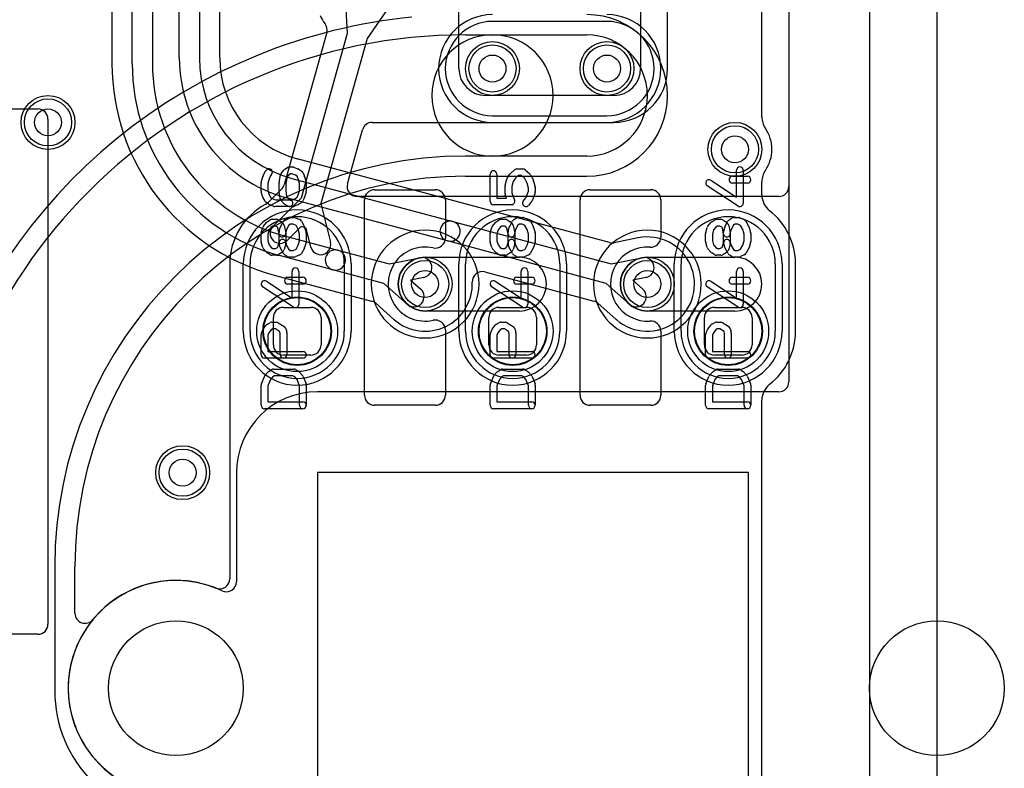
# Model space of a CAD drawing. Extents: x 0 to 21, y -0.5 to 20.
# Tile 4 of 15: x 13.7 to 21, y 3.4 to 9. Entities that reach past the tile are written whole.
import ezdxf

# ---------------------------------------------------------------- set-up
doc = ezdxf.new("R2010")
doc.units = 0
for name, color, linetype in [('Hole', 1, 'CONTINUOUS'), ('L1', 3, 'CONTINUOUS'), ('L2', 3, 'CONTINUOUS'), ('L3', 3, 'CONTINUOUS'), ('L4', 3, 'CONTINUOUS'), ('MetalMask-A', 176, 'CONTINUOUS'), ('Outline', 7, 'CONTINUOUS'), ('PartsArea-A', 111, 'CONTINUOUS'), ('PartsSilk-A', 221, 'CONTINUOUS'), ('Resist-A', 2, 'CONTINUOUS'), ('Resist-B', 2, 'CONTINUOUS'), ('Silk-A', 140, 'CONTINUOUS')]:
    doc.layers.add(name, color=color, linetype=linetype)

msp = doc.modelspace()

# ---------------------------------------------------------------- linework, layer by layer
at = {"layer": 'Hole'}
for centre, radius in [((17.2, 8.6), 0.1), ((18.05, 8.6), 0.1), ((13.9, 8.2), 0.1), ((19, 8), 0.1), ((16.7, 7), 0.1), ((18.35, 7), 0.1), ((14.9, 5.6), 0.1), ((14.85, 4), 0.5), ((20.5, 4), 0.5)]:
    msp.add_circle(centre, radius, dxfattribs=at)
at = {"layer": 'L1'}
for p, q in [((19.4, 14.53823), (19.4, 7.72498)), ((18.50004, 8.6), (18.50004, 12.25)), ((18.3, 12.20003), (18.3, 8.6)), ((16.95, 8.6), (16.95, 9.8)), ((16.12442, 8.86259), (16.10036, 9.28727)), ((16.51025, 9.17231), (16.26884, 8.82208)), ((15.96967, 8.86645), (15.65282, 7.73684)), ((15.78129, 7.63927), (16.12442, 8.86259)), ((16.26884, 8.82208), (15.92571, 7.59874)), ((18.1, 8.4), (17.15, 8.4)), ((13.125, 8.3), (13.82503, 8.3)), ((13.9, 8.22503), (13.9, 4.47497)), ((16.30701, 8.19996), (18.1, 8.19996)), ((16.12264, 7.74523), (16.23483, 8.14524)), ((15.6335, 7.70393), (15.53416, 7.60516)), ((15.57093, 7.43014), (15.78129, 7.63927)), ((19.32503, 7.65001), (16.19482, 7.65001)), ((15.92571, 7.59874), (15.99663, 7.31073)), ((15.77992, 7.42638), (15.67669, 7.32376)), ((15.81619, 7.41621), (15.77992, 7.42638)), ((15.85099, 7.27487), (15.81619, 7.41621)), ((16.7, 7.2), (17.4, 7.2)), ((18.35, 7.2), (19, 7.2)), ((15.25, 7.15), (15.25, 4.8124)), ((15.4, 6.65), (15.4, 7.15)), ((16.1, 7.15), (16.1, 6.65)), ((17, 6.65), (17, 7.15)), ((17.7, 7.15), (17.7, 6.65)), ((18.6, 6.65), (18.6, 7.15)), ((19.3, 7.15), (19.3, 6.65)), ((17.4, 6.8), (16.7, 6.8)), ((19, 6.8), (18.35, 6.8)), ((13.82503, 4.4), (12.47497, 4.4))]:
    msp.add_line(p, q, dxfattribs=at)
for centre, radius in [((17.2, 8.6), 0.2), ((18.05, 8.6), 0.2), ((13.9, 8.2), 0.2), ((19, 8), 0.2), ((16.7, 7), 0.2), ((18.35, 7), 0.2), ((15.75, 6.65), 0.254), ((17.35, 6.65), 0.254), ((18.95, 6.65), 0.254), ((14.9, 5.6), 0.2)]:
    msp.add_circle(centre, radius, dxfattribs=at)
for centre, radius, start, end in [((16.17505, 9.09998), 0.27508, -157.144926, -142.460618), ((15.89749, 8.8867), 0.07497, -15.671391, 37.537839), ((17.15, 8.6), 0.2, 180, -90), ((18.1, 8.6), 0.2, -90, 0), ((18.1, 8.6), 0.40004, -90, 0), ((13.82503, 8.22503), 0.07497, 0, 90), ((16.30701, 8.12499), 0.07497, 90, 164.328609), ((15.58064, 7.75709), 0.07497, -45.162127, -15.671391), ((16.19482, 7.72498), 0.07497, 164.328609, -90), ((19.32503, 7.72498), 0.07497, -90, 0), ((15.4813, 7.65832), 0.07497, -62.136102, -45.162127), ((15.75, 7.15), 0.5, 117.860693, 180), ((15.75, 7.15), 0.35, 0, 180), ((17.35, 7.15), 0.35, 0, 180), ((18.95, 7.15), 0.35, 0, 180), ((15.62381, 7.37695), 0.075, 134.832548, -45.169044), ((15.92381, 7.2928), 0.075, -166.167583, 13.832872), ((16.7, 7), 0.2, 90, -90), ((17.4, 7), 0.2, -90, 90), ((18.35, 7), 0.2, 90, -90), ((19, 7), 0.2, -90, 90), ((15.75, 6.65), 0.35, 180, 0), ((17.35, 6.65), 0.35, 180, 0), ((18.95, 6.65), 0.35, 180, 0), ((14.84999, 4), 0.80004, 68.19367, -64.623575), ((15.17503, 4.8124), 0.07497, -111.805667, 0), ((13.82503, 4.47497), 0.07497, -90, 0)]:
    msp.add_arc(centre, radius, start, end, dxfattribs=at)
at = {"layer": 'L2'}
for p, q in [((19.4, 14.53823), (19.4, 6.27497)), ((17, 8.85), (17.2, 8.85)), ((17.2, 8.85), (17.9, 8.85)), ((17.2, 7.95), (17, 7.95)), ((17.9, 7.95), (17.2, 7.95)), ((17, 7.79996), (17.9, 7.79996)), ((19.32503, 6.2), (15.9, 6.2)), ((15.3, 5.6), (15.3, 4.79057)), ((13.95, 4.9), (13.95, 3.9799)), ((14.10004, 4.5568), (14.10004, 4.9))]:
    msp.add_line(p, q, dxfattribs=at)
for centre in [(17.2, 8.6), (18.05, 8.6), (13.9, 8.2), (19, 8), (14.9, 5.6)]:
    msp.add_circle(centre, 0.2, dxfattribs=at)
for centre, radius, start, end in [((17.9, 8.4), 0.60004, -90, 90), ((16.99998, 4.9), 4.10004, 95.571862, 112.067683), ((17, 4.9), 3.95, 90, 180), ((17.2, 8.4), 0.45, 90, -90), ((17.2, 8.4), 0.45, -90, 90), ((17.9, 8.4), 0.45, -90, 90), ((17.00001, 4.9), 4.10005, 112.068071, 180), ((17, 4.9), 3.05, 90, 180), ((17, 4.9), 2.89996, 90, 180), ((16.7, 7), 0.40004, 90, -90), ((16.7, 7), 0.40004, -90, 90), ((18.35, 7), 0.40004, 90, -90), ((18.35, 7), 0.40004, -90, 90), ((19.32503, 6.27497), 0.07497, -90, 0), ((15.9, 5.6), 0.6, 90, 180), ((14.85, 4), 0.80004, 64.62102, 140.48107), ((15.22503, 4.79057), 0.07497, -115.375619, 0), ((14.17501, 4.5568), 0.07497, 180, -39.522779), ((14.9, 3.9799), 0.95, 180, -135)]:
    msp.add_arc(centre, radius, start, end, dxfattribs=at)
at = {"layer": 'L3'}
for p, q in [((19.4, 14.53823), (19.4, 6.27497)), ((17.2, 8.19996), (18.05, 8.19996)), ((19.32503, 6.2), (15.9, 6.2)), ((15.3, 5.6), (15.3, 4.79057))]:
    msp.add_line(p, q, dxfattribs=at)
for centre in [(13.9, 8.2), (19, 8), (14.9, 5.6)]:
    msp.add_circle(centre, 0.2, dxfattribs=at)
for centre, radius, start, end in [((17.2, 8.6), 0.40004, 90, -90), ((18.05, 8.6), 0.40004, -90, 90), ((16.7, 7), 0.40004, 90, -90), ((16.7, 7), 0.40004, -90, 90), ((18.35, 7), 0.40004, 90, -90), ((18.35, 7), 0.40004, -90, 90), ((19.32503, 6.27497), 0.07497, -90, 0), ((15.9, 5.6), 0.6, 90, 180), ((14.85, 4), 0.80004, 64.62102, -64.62102), ((15.22503, 4.79057), 0.07497, -115.375619, 0)]:
    msp.add_arc(centre, radius, start, end, dxfattribs=at)
at = {"layer": 'L4'}
for p, q in [((15.17504, 8.67835), (15.17504, 15.52499)), ((14.37496, 15.19219), (14.37496, 8.63695)), ((14.525, 8.63695), (14.525, 15.19219)), ((14.675, 15.19219), (14.675, 8.63695)), ((19.4, 14.53823), (19.4, 6.27497)), ((14.875, 8.67835), (14.875, 12.17918)), ((15.025, 12.17918), (15.025, 8.67835)), ((18.05, 8.95004), (17.2, 8.95004)), ((17.2, 8.24996), (18.05, 8.24996)), ((18.06952, 7.30813), (15.74943, 7.9298)), ((15.71059, 7.78487), (16.90477, 7.46488)), ((16.86595, 7.32), (15.67177, 7.63998)), ((16.90477, 7.46488), (18.08187, 7.14948)), ((15.65707, 7.3571), (16.05301, 7.251)), ((18.04307, 7.0046), (16.86595, 7.32)), ((18.27793, 7.34254), (18.10388, 7.30709)), ((16.05301, 7.251), (16.43188, 7.14948)), ((16.01419, 7.10612), (15.61825, 7.21221)), ((16.43188, 7.14948), (16.66007, 7.19597)), ((18.08187, 7.14948), (18.31007, 7.19597)), ((16.39307, 7.0046), (16.01419, 7.10612)), ((15.57942, 7.06728), (16.30304, 6.87339)), ((16.69001, 7.04899), (16.59182, 7.02899)), ((16.59182, 7.02899), (16.66685, 6.96257)), ((17.14404, 7.09017), (17.95304, 6.87339)), ((18.34001, 7.04899), (18.24182, 7.02899)), ((18.24182, 7.02899), (18.31685, 6.96257)), ((16.56743, 6.85025), (16.39307, 7.0046)), ((18.21743, 6.85025), (18.04307, 7.0046)), ((16.33333, 6.8571), (16.46798, 6.7379)), ((17.98333, 6.8571), (18.11798, 6.7379)), ((19.32503, 6.2), (15.9, 6.2)), ((15.3, 5.6), (15.3, 4.79057))]:
    msp.add_line(p, q, dxfattribs=at)
for centre in [(17.2, 8.6), (18.05, 8.6), (13.9, 8.2), (19, 8), (16.7, 7), (18.35, 7), (14.9, 5.6)]:
    msp.add_circle(centre, 0.2, dxfattribs=at)
for centre, radius, start, end in [((17.2, 8.6), 0.35004, 90, -90), ((18.05, 8.6), 0.35004, -90, 90), ((16, 8.63695), 1.62504, 180, -104.999598), ((16, 8.63695), 1.475, 180, -104.999696), ((16, 8.63695), 1.325, 180, -104.999801), ((15.95, 8.67835), 1.075, 180, -104.999979), ((15.95, 8.67835), 0.925, 180, -105.000165), ((15.95, 8.67836), 0.77496, -179.999261, -104.999568), ((16.88536, 7.39244), 0.075, 75.000177, -104.999668), ((16.88536, 7.39244), 0.075, -104.999823, 74.999981), ((18.35001, 6.99999), 0.35005, -130.633606, 101.189559), ((18.26297, 7.416), 0.07497, -78.48922, -78.184948), ((18.35, 7), 0.35004, 101.453745, 101.816496), ((18.32502, 7.12247), 0.22505, 101.046303, 101.412288), ((18.26753, 7.41693), 0.07497, -78.949363, -78.808481), ((16.0336, 7.17856), 0.075, 75.000177, -104.999892), ((16.0336, 7.17856), 0.075, -104.999823, 75.000243), ((18.08892, 7.38055), 0.07497, -104.996397, -78.48922), ((16.67504, 7.12248), 0.075, -78.486307, 101.514454), ((18.32504, 7.12248), 0.075, -78.486307, 101.514454), ((17.12464, 7.01775), 0.07497, 75.003603, -177.607056), ((16.69999, 7.00001), 0.35006, -130.746164, 2.392008), ((16.61714, 6.90641), 0.075, -131.513634, 48.483833), ((18.26714, 6.90641), 0.075, -131.513634, 48.483833), ((16.28364, 6.80097), 0.07497, 48.482615, 75.003603), ((17.93364, 6.80097), 0.07497, 48.482615, 75.003603), ((16.41829, 6.68177), 0.07496, 47.670785, 48.482615), ((16.61714, 6.90641), 0.22506, -131.243883, -130.424571), ((16.42258, 6.67801), 0.07497, 49.256954, 49.57112), ((18.06829, 6.68177), 0.07496, 47.670785, 48.482615), ((18.26714, 6.90641), 0.22506, -131.243883, -130.424571), ((18.07258, 6.67801), 0.07497, 48.709826, 49.57112), ((19.32503, 6.27497), 0.07497, -90, 0), ((15.9, 5.6), 0.6, 90, 180), ((14.85, 4), 0.80004, 64.62102, -64.62102), ((15.22503, 4.79057), 0.07497, -115.375619, 0)]:
    msp.add_arc(centre, radius, start, end, dxfattribs=at)
at = {"layer": 'MetalMask-A'}
for p, q in [((15.648, 6.827), (15.852, 6.827)), ((17.248, 6.827), (17.452, 6.827)), ((18.848, 6.827), (19.052, 6.827)), ((15.573, 6.548), (15.573, 6.752)), ((15.927, 6.752), (15.927, 6.548)), ((17.173, 6.548), (17.173, 6.752)), ((17.527, 6.752), (17.527, 6.548)), ((18.773, 6.548), (18.773, 6.752)), ((19.127, 6.752), (19.127, 6.548)), ((15.852, 6.473), (15.648, 6.473)), ((17.452, 6.473), (17.248, 6.473)), ((19.052, 6.473), (18.848, 6.473))]:
    msp.add_line(p, q, dxfattribs=at)
for centre, start, end in [((15.648, 6.752), 90, 180), ((15.852, 6.752), 0, 90), ((17.248, 6.752), 90, 180), ((17.452, 6.752), 0, 90), ((18.848, 6.752), 90, 180), ((19.052, 6.752), 0, 90), ((15.648, 6.548), 180, -90), ((15.852, 6.548), -90, 0), ((17.248, 6.548), 180, -90), ((17.452, 6.548), -90, 0), ((18.848, 6.548), 180, -90), ((19.052, 6.548), -90, 0)]:
    msp.add_arc(centre, 0.075, start, end, dxfattribs=at)
at = {"layer": 'Outline'}
for p, q in [((20, 15), (20, 1)), ((19.1, 5.6), (15.9, 5.6)), ((15.9, 5.6), (15.9, 2.4)), ((19.1, 2.4), (19.1, 5.6))]:
    msp.add_line(p, q, dxfattribs=at)
at = {"layer": 'PartsArea-A'}
for p, q in [((15.61111, 6.85786), (15.65433, 6.88097)), ((15.65433, 6.88097), (15.70123, 6.89519)), ((15.70123, 6.89519), (15.75, 6.9)), ((15.75, 6.9), (15.79877, 6.89519)), ((15.79877, 6.89519), (15.84567, 6.88097)), ((15.84567, 6.88097), (15.88889, 6.85786)), ((17.21111, 6.85786), (17.25433, 6.88097)), ((17.25433, 6.88097), (17.30123, 6.89519)), ((17.30123, 6.89519), (17.35, 6.9)), ((17.35, 6.9), (17.39877, 6.89519)), ((17.39877, 6.89519), (17.44567, 6.88097)), ((17.44567, 6.88097), (17.48889, 6.85786)), ((18.81111, 6.85786), (18.85433, 6.88097)), ((18.85433, 6.88097), (18.90123, 6.89519)), ((18.90123, 6.89519), (18.95, 6.9)), ((18.95, 6.9), (18.99877, 6.89519)), ((18.99877, 6.89519), (19.04567, 6.88097)), ((19.04567, 6.88097), (19.08889, 6.85786)), ((15.54214, 6.78889), (15.57323, 6.82677)), ((15.57323, 6.82677), (15.61111, 6.85786)), ((15.88889, 6.85786), (15.92677, 6.82677)), ((15.92677, 6.82677), (15.95786, 6.78889)), ((17.14214, 6.78889), (17.17323, 6.82677)), ((17.17323, 6.82677), (17.21111, 6.85786)), ((17.48889, 6.85786), (17.52677, 6.82677)), ((17.52677, 6.82677), (17.55786, 6.78889)), ((18.74214, 6.78889), (18.77323, 6.82677)), ((18.77323, 6.82677), (18.81111, 6.85786)), ((19.08889, 6.85786), (19.12677, 6.82677)), ((19.12677, 6.82677), (19.15786, 6.78889)), ((15.50481, 6.69877), (15.51903, 6.74567)), ((15.51903, 6.74567), (15.54214, 6.78889)), ((15.95786, 6.78889), (15.98097, 6.74567)), ((15.98097, 6.74567), (15.99519, 6.69877)), ((17.10481, 6.69877), (17.11903, 6.74567)), ((17.11903, 6.74567), (17.14214, 6.78889)), ((17.55786, 6.78889), (17.58097, 6.74567)), ((17.58097, 6.74567), (17.59519, 6.69877)), ((18.70481, 6.69877), (18.71903, 6.74567)), ((18.71903, 6.74567), (18.74214, 6.78889)), ((19.15786, 6.78889), (19.18097, 6.74567)), ((19.18097, 6.74567), (19.19519, 6.69877)), ((15.5, 6.65), (15.50481, 6.69877)), ((15.99519, 6.69877), (16, 6.65)), ((17.1, 6.65), (17.10481, 6.69877)), ((17.59519, 6.69877), (17.6, 6.65)), ((18.7, 6.65), (18.70481, 6.69877)), ((19.19519, 6.69877), (19.2, 6.65)), ((15.50481, 6.60123), (15.5, 6.65)), ((15.51903, 6.55433), (15.50481, 6.60123)), ((15.99519, 6.60123), (15.98097, 6.55433)), ((16, 6.65), (15.99519, 6.60123)), ((17.10481, 6.60123), (17.1, 6.65)), ((17.11903, 6.55433), (17.10481, 6.60123)), ((17.59519, 6.60123), (17.58097, 6.55433)), ((17.6, 6.65), (17.59519, 6.60123)), ((18.70481, 6.60123), (18.7, 6.65)), ((18.71903, 6.55433), (18.70481, 6.60123)), ((19.19519, 6.60123), (19.18097, 6.55433)), ((19.2, 6.65), (19.19519, 6.60123)), ((15.54214, 6.51111), (15.51903, 6.55433)), ((15.57323, 6.47323), (15.54214, 6.51111)), ((15.95786, 6.51111), (15.92677, 6.47323)), ((15.98097, 6.55433), (15.95786, 6.51111)), ((17.14214, 6.51111), (17.11903, 6.55433)), ((17.17323, 6.47323), (17.14214, 6.51111)), ((17.55786, 6.51111), (17.52677, 6.47323)), ((17.58097, 6.55433), (17.55786, 6.51111)), ((18.74214, 6.51111), (18.71903, 6.55433)), ((18.77323, 6.47323), (18.74214, 6.51111)), ((19.15786, 6.51111), (19.12677, 6.47323)), ((19.18097, 6.55433), (19.15786, 6.51111)), ((15.61111, 6.44214), (15.57323, 6.47323)), ((15.65433, 6.41903), (15.61111, 6.44214)), ((15.88889, 6.44214), (15.84567, 6.41903)), ((15.92677, 6.47323), (15.88889, 6.44214)), ((17.21111, 6.44214), (17.17323, 6.47323)), ((17.25433, 6.41903), (17.21111, 6.44214)), ((17.48889, 6.44214), (17.44567, 6.41903)), ((17.52677, 6.47323), (17.48889, 6.44214)), ((18.81111, 6.44214), (18.77323, 6.47323)), ((18.85433, 6.41903), (18.81111, 6.44214)), ((19.08889, 6.44214), (19.04567, 6.41903)), ((19.12677, 6.47323), (19.08889, 6.44214)), ((15.70123, 6.40481), (15.65433, 6.41903)), ((15.75, 6.4), (15.70123, 6.40481)), ((15.79877, 6.40481), (15.75, 6.4)), ((15.84567, 6.41903), (15.79877, 6.40481)), ((17.30123, 6.40481), (17.25433, 6.41903)), ((17.35, 6.4), (17.30123, 6.40481)), ((17.39877, 6.40481), (17.35, 6.4)), ((17.44567, 6.41903), (17.39877, 6.40481)), ((18.90123, 6.40481), (18.85433, 6.41903)), ((18.95, 6.4), (18.90123, 6.40481)), ((18.99877, 6.40481), (18.95, 6.4)), ((19.04567, 6.41903), (18.99877, 6.40481))]:
    msp.add_line(p, q, dxfattribs=at)
at = {"layer": 'PartsSilk-A'}
for p, q in [((15.49531, 7.79817), (15.50642, 7.82595)), ((15.51011, 7.83229), (15.52122, 7.84618)), ((15.63176, 7.82044), (15.65028, 7.84544)), ((15.65713, 7.85176), (15.67935, 7.86564)), ((15.69259, 7.86944), (15.71481, 7.86944)), ((15.72442, 7.86752), (15.75776, 7.85364)), ((15.7614, 7.85176), (15.78362, 7.83787)), ((15.79358, 7.82595), (15.80469, 7.79817)), ((17.33125, 7.81843), (17.36458, 7.84899)), ((17.38148, 7.85556), (17.42593, 7.85556)), ((17.44283, 7.84899), (17.47616, 7.81843)), ((19.01204, 7.64619), (19.01204, 7.84444)), ((19.06204, 7.84444), (19.06204, 7.6)), ((15.48241, 7.69167), (15.48241, 7.75)), ((15.48337, 7.75687), (15.49448, 7.79576)), ((15.54221, 7.78079), (15.53241, 7.7465)), ((15.55147, 7.80395), (15.54221, 7.78079)), ((15.56026, 7.81494), (15.55147, 7.80395)), ((15.61574, 7.69167), (15.61574, 7.75)), ((15.61623, 7.7549), (15.62734, 7.81046)), ((15.67527, 7.79517), (15.66574, 7.74752)), ((15.68764, 7.81187), (15.67527, 7.79517)), ((15.69976, 7.81944), (15.68764, 7.81187)), ((15.70981, 7.81944), (15.69976, 7.81944)), ((15.73664, 7.80827), (15.70981, 7.81944)), ((15.75019, 7.7998), (15.73664, 7.80827)), ((15.75779, 7.78079), (15.75019, 7.7998)), ((15.76759, 7.7465), (15.75779, 7.78079)), ((15.80552, 7.79576), (15.81663, 7.75687)), ((15.81759, 7.75), (15.81759, 7.69167)), ((17.18241, 7.61389), (17.18241, 7.81667)), ((17.23241, 7.81667), (17.23241, 7.63889)), ((17.29427, 7.73384), (17.30538, 7.77828)), ((17.30883, 7.78609), (17.32735, 7.81387)), ((17.35283, 7.76196), (17.34352, 7.7247)), ((17.36727, 7.78362), (17.35283, 7.76196)), ((17.39121, 7.80556), (17.36727, 7.78362)), ((17.4162, 7.80556), (17.39121, 7.80556)), ((17.43921, 7.78446), (17.4162, 7.80556)), ((17.45797, 7.74928), (17.43921, 7.78446)), ((17.46759, 7.71081), (17.45797, 7.74928)), ((17.48132, 7.81176), (17.50354, 7.77009)), ((17.50573, 7.76439), (17.51684, 7.71995)), ((18.82108, 7.77093), (19.01204, 7.64619)), ((18.98148, 7.8), (19.09259, 7.8)), ((19.09259, 7.75), (18.98148, 7.75)), ((15.49448, 7.64591), (15.48337, 7.6848)), ((15.53241, 7.7465), (15.53241, 7.69517)), ((15.53241, 7.69517), (15.54167, 7.66275)), ((15.62339, 7.63541), (15.61598, 7.68819)), ((15.66574, 7.74752), (15.66574, 7.69342)), ((15.66574, 7.69342), (15.67186, 7.64985)), ((15.75792, 7.66133), (15.76759, 7.69517)), ((15.76759, 7.69517), (15.76759, 7.7465)), ((15.81663, 7.6848), (15.80552, 7.64591)), ((17.29352, 7.67222), (17.29352, 7.72778)), ((17.34352, 7.7247), (17.34352, 7.67682)), ((17.34352, 7.67682), (17.3641, 7.62279)), ((17.4484, 7.64034), (17.46759, 7.69071)), ((17.46759, 7.69071), (17.46759, 7.71081)), ((17.51595, 7.67721), (17.49373, 7.61888)), ((17.51759, 7.71389), (17.51759, 7.68611)), ((19.02337, 7.57907), (18.79374, 7.72907)), ((15.51182, 7.61504), (15.49701, 7.64004)), ((15.53685, 7.59389), (15.51833, 7.60778)), ((15.54167, 7.66275), (15.55231, 7.6448)), ((15.55231, 7.6448), (15.56435, 7.63577)), ((15.56435, 7.63577), (15.59019, 7.625)), ((15.59019, 7.625), (15.70981, 7.625)), ((15.65168, 7.59728), (15.62946, 7.62228)), ((15.67186, 7.64985), (15.68667, 7.63318)), ((15.68667, 7.63318), (15.70584, 7.6212)), ((15.70981, 7.625), (15.73664, 7.63618)), ((15.73664, 7.63618), (15.75063, 7.64492)), ((15.75063, 7.64492), (15.75792, 7.66133)), ((15.78362, 7.60658), (15.7614, 7.59269)), ((15.80433, 7.64263), (15.79322, 7.61763)), ((17.23241, 7.63889), (17.30446, 7.63889)), ((17.30446, 7.63889), (17.29516, 7.66332)), ((17.42863, 7.61562), (17.4484, 7.64034)), ((17.48989, 7.61216), (17.46767, 7.58438)), ((15.57558, 7.57692), (15.54224, 7.59081)), ((15.71481, 7.575), (15.58519, 7.575)), ((15.67934, 7.5788), (15.65712, 7.59269)), ((15.75776, 7.59081), (15.72442, 7.57692)), ((17.34074, 7.58889), (17.20741, 7.58889)), ((15.499, 7.42951), (15.52122, 7.45729)), ((15.52749, 7.46287), (15.54971, 7.47676)), ((15.56296, 7.48056), (15.5963, 7.48056)), ((15.60955, 7.47676), (15.63177, 7.46287)), ((15.62609, 7.42565), (15.64831, 7.46732)), ((15.6362, 7.45935), (15.64731, 7.44824)), ((15.65713, 7.47676), (15.67935, 7.49064)), ((15.69259, 7.49444), (15.72593, 7.49444)), ((15.73554, 7.49252), (15.76887, 7.47864)), ((15.78132, 7.46732), (15.80354, 7.42565)), ((17.199, 7.42951), (17.22122, 7.45729)), ((17.22749, 7.46287), (17.24971, 7.47676)), ((17.26296, 7.48056), (17.2963, 7.48056)), ((17.30955, 7.47676), (17.33177, 7.46287)), ((17.32609, 7.42565), (17.34831, 7.46732)), ((17.3362, 7.45935), (17.34731, 7.44824)), ((17.35713, 7.47676), (17.37935, 7.49064)), ((17.39259, 7.49444), (17.42593, 7.49444)), ((17.43554, 7.49252), (17.46887, 7.47864)), ((17.48132, 7.46732), (17.50354, 7.42565)), ((18.799, 7.42951), (18.82122, 7.45729)), ((18.82749, 7.46287), (18.84971, 7.47676)), ((18.86296, 7.48056), (18.8963, 7.48056)), ((18.90955, 7.47676), (18.93177, 7.46287)), ((18.92609, 7.42565), (18.94831, 7.46732)), ((18.9362, 7.45935), (18.94731, 7.44824)), ((18.95713, 7.47676), (18.97935, 7.49064)), ((18.99259, 7.49444), (19.02593, 7.49444)), ((19.03554, 7.49252), (19.06887, 7.47864)), ((19.08132, 7.46732), (19.10354, 7.42565)), ((15.48337, 7.38187), (15.49448, 7.42076)), ((15.54118, 7.4022), (15.53241, 7.3715)), ((15.5576, 7.42273), (15.54118, 7.4022)), ((15.57013, 7.43056), (15.5576, 7.42273)), ((15.58913, 7.43056), (15.57013, 7.43056)), ((15.60285, 7.42198), (15.58913, 7.43056)), ((15.6066, 7.41824), (15.60285, 7.42198)), ((15.61623, 7.3701), (15.6066, 7.41824)), ((15.61574, 7.30884), (15.61574, 7.38611)), ((15.61658, 7.39255), (15.62399, 7.42033)), ((15.65414, 7.43546), (15.66525, 7.3799)), ((15.67156, 7.40467), (15.66574, 7.38283)), ((15.68928, 7.4379), (15.67156, 7.40467)), ((15.69976, 7.44444), (15.68928, 7.4379)), ((15.72093, 7.44444), (15.69976, 7.44444)), ((15.7414, 7.43592), (15.72093, 7.44444)), ((15.75817, 7.40447), (15.7414, 7.43592)), ((15.76759, 7.3715), (15.75817, 7.40447)), ((15.80552, 7.42076), (15.81663, 7.38187)), ((17.18337, 7.38187), (17.19448, 7.42076)), ((17.24118, 7.4022), (17.23241, 7.3715)), ((17.2576, 7.42273), (17.24118, 7.4022)), ((17.27013, 7.43056), (17.2576, 7.42273)), ((17.28913, 7.43056), (17.27013, 7.43056)), ((17.30285, 7.42198), (17.28913, 7.43056)), ((17.3066, 7.41824), (17.30285, 7.42198)), ((17.31623, 7.3701), (17.3066, 7.41824)), ((17.31574, 7.30884), (17.31574, 7.38611)), ((17.31658, 7.39255), (17.32399, 7.42033)), ((17.35414, 7.43546), (17.36525, 7.3799)), ((17.37156, 7.40467), (17.36574, 7.38283)), ((17.38928, 7.4379), (17.37156, 7.40467)), ((17.39976, 7.44444), (17.38928, 7.4379)), ((17.42093, 7.44444), (17.39976, 7.44444)), ((17.4414, 7.43592), (17.42093, 7.44444)), ((17.45817, 7.40447), (17.4414, 7.43592)), ((17.46759, 7.3715), (17.45817, 7.40447)), ((17.50552, 7.42076), (17.51663, 7.38187)), ((18.78337, 7.38187), (18.79448, 7.42076)), ((18.84118, 7.4022), (18.83241, 7.3715)), ((18.8576, 7.42273), (18.84118, 7.4022)), ((18.87013, 7.43056), (18.8576, 7.42273)), ((18.88913, 7.43056), (18.87013, 7.43056)), ((18.90285, 7.42198), (18.88913, 7.43056)), ((18.9066, 7.41824), (18.90285, 7.42198)), ((18.91623, 7.3701), (18.9066, 7.41824)), ((18.91574, 7.30884), (18.91574, 7.38611)), ((18.91658, 7.39255), (18.92399, 7.42033)), ((18.95414, 7.43546), (18.96525, 7.3799)), ((18.97156, 7.40467), (18.96574, 7.38283)), ((18.98928, 7.4379), (18.97156, 7.40467)), ((18.99976, 7.44444), (18.98928, 7.4379)), ((19.02093, 7.44444), (18.99976, 7.44444)), ((19.0414, 7.43592), (19.02093, 7.44444)), ((19.05817, 7.40447), (19.0414, 7.43592)), ((19.06759, 7.3715), (19.05817, 7.40447)), ((19.10552, 7.42076), (19.11663, 7.38187)), ((15.48241, 7.31667), (15.48241, 7.375)), ((15.53241, 7.3715), (15.53241, 7.32017)), ((15.53241, 7.32017), (15.54099, 7.29013)), ((15.6649, 7.312), (15.67147, 7.28736)), ((15.66574, 7.38283), (15.66574, 7.30556)), ((15.75827, 7.28756), (15.76759, 7.32017)), ((15.76759, 7.32017), (15.76759, 7.3715)), ((15.81759, 7.375), (15.81759, 7.31667)), ((17.18241, 7.31667), (17.18241, 7.375)), ((17.23241, 7.3715), (17.23241, 7.32017)), ((17.23241, 7.32017), (17.24099, 7.29013)), ((17.3649, 7.312), (17.37147, 7.28736)), ((17.36574, 7.38283), (17.36574, 7.30556)), ((17.45827, 7.28756), (17.46759, 7.32017)), ((17.46759, 7.32017), (17.46759, 7.3715)), ((17.51759, 7.375), (17.51759, 7.31667)), ((18.78241, 7.31667), (18.78241, 7.375)), ((18.83241, 7.3715), (18.83241, 7.32017)), ((18.83241, 7.32017), (18.84099, 7.29013)), ((18.9649, 7.312), (18.97147, 7.28736)), ((18.96574, 7.38283), (18.96574, 7.30556)), ((19.05827, 7.28756), (19.06759, 7.32017)), ((19.06759, 7.32017), (19.06759, 7.3715)), ((19.11759, 7.375), (19.11759, 7.31667)), ((15.49448, 7.27091), (15.48337, 7.3098)), ((15.52205, 7.23617), (15.49983, 7.26117)), ((15.54099, 7.29013), (15.55704, 7.27207)), ((15.55704, 7.27207), (15.57013, 7.26389)), ((15.57013, 7.26389), (15.58913, 7.26389)), ((15.58913, 7.26389), (15.60285, 7.27247)), ((15.60285, 7.27247), (15.6072, 7.27682)), ((15.6072, 7.27682), (15.61574, 7.30884)), ((15.62399, 7.27134), (15.61658, 7.29912)), ((15.64866, 7.22649), (15.62644, 7.26538)), ((15.64731, 7.24621), (15.6362, 7.2351)), ((15.6649, 7.29912), (15.65379, 7.25745)), ((15.67147, 7.28736), (15.68896, 7.25675)), ((15.68896, 7.25675), (15.69976, 7.25)), ((15.69976, 7.25), (15.72093, 7.25)), ((15.72093, 7.25), (15.74178, 7.25869)), ((15.74178, 7.25869), (15.75827, 7.28756)), ((15.80319, 7.26538), (15.78097, 7.22649)), ((15.81663, 7.3098), (15.80552, 7.27091)), ((17.19448, 7.27091), (17.18337, 7.3098)), ((17.22205, 7.23617), (17.19983, 7.26117)), ((17.24099, 7.29013), (17.25704, 7.27207)), ((17.25704, 7.27207), (17.27013, 7.26389)), ((17.27013, 7.26389), (17.28913, 7.26389)), ((17.28913, 7.26389), (17.30285, 7.27247)), ((17.30285, 7.27247), (17.3072, 7.27682)), ((17.3072, 7.27682), (17.31574, 7.30884)), ((17.32399, 7.27134), (17.31658, 7.29912)), ((17.34866, 7.22649), (17.32644, 7.26538)), ((17.34731, 7.24621), (17.3362, 7.2351)), ((17.3649, 7.29912), (17.35379, 7.25745)), ((17.37147, 7.28736), (17.38896, 7.25675)), ((17.38896, 7.25675), (17.39976, 7.25)), ((17.39976, 7.25), (17.42093, 7.25)), ((17.42093, 7.25), (17.44178, 7.25869)), ((17.44178, 7.25869), (17.45827, 7.28756)), ((17.50319, 7.26538), (17.48097, 7.22649)), ((17.51663, 7.3098), (17.50552, 7.27091)), ((18.79448, 7.27091), (18.78337, 7.3098)), ((18.82205, 7.23617), (18.79983, 7.26117)), ((18.84099, 7.29013), (18.85704, 7.27207)), ((18.85704, 7.27207), (18.87013, 7.26389)), ((18.87013, 7.26389), (18.88913, 7.26389)), ((18.88913, 7.26389), (18.90285, 7.27247)), ((18.90285, 7.27247), (18.9072, 7.27682)), ((18.9072, 7.27682), (18.91574, 7.30884)), ((18.92399, 7.27134), (18.91658, 7.29912)), ((18.94866, 7.22649), (18.92644, 7.26538)), ((18.94731, 7.24621), (18.9362, 7.2351)), ((18.9649, 7.29912), (18.95379, 7.25745)), ((18.97147, 7.28736), (18.98896, 7.25675)), ((18.98896, 7.25675), (18.99976, 7.25)), ((18.99976, 7.25), (19.02093, 7.25)), ((19.02093, 7.25), (19.04178, 7.25869)), ((19.04178, 7.25869), (19.05827, 7.28756)), ((19.10319, 7.26538), (19.08097, 7.22649)), ((19.11663, 7.3098), (19.10552, 7.27091)), ((15.54971, 7.21769), (15.52749, 7.23158)), ((15.5963, 7.21389), (15.56296, 7.21389)), ((15.63177, 7.23158), (15.60955, 7.21769)), ((15.67934, 7.2038), (15.65712, 7.21769)), ((15.72593, 7.2), (15.69259, 7.2)), ((15.76888, 7.21581), (15.73555, 7.20192)), ((17.24971, 7.21769), (17.22749, 7.23158)), ((17.2963, 7.21389), (17.26296, 7.21389)), ((17.33177, 7.23158), (17.30955, 7.21769)), ((17.37934, 7.2038), (17.35712, 7.21769)), ((17.42593, 7.2), (17.39259, 7.2)), ((17.46888, 7.21581), (17.43555, 7.20192)), ((18.84971, 7.21769), (18.82749, 7.23158)), ((18.8963, 7.21389), (18.86296, 7.21389)), ((18.93177, 7.23158), (18.90955, 7.21769)), ((18.97934, 7.2038), (18.95712, 7.21769)), ((19.02593, 7.2), (18.99259, 7.2)), ((19.06888, 7.21581), (19.03555, 7.20192)), ((15.71204, 6.89619), (15.71204, 7.09444)), ((15.76204, 7.09444), (15.76204, 6.85)), ((17.41204, 6.89619), (17.41204, 7.09444)), ((17.46204, 7.09444), (17.46204, 6.85)), ((19.01204, 6.89619), (19.01204, 7.09444)), ((19.06204, 7.09444), (19.06204, 6.85)), ((15.52108, 7.02093), (15.71204, 6.89619)), ((15.68148, 7.05), (15.79259, 7.05)), ((17.22108, 7.02093), (17.41204, 6.89619)), ((17.38148, 7.05), (17.49259, 7.05)), ((18.82108, 7.02093), (19.01204, 6.89619)), ((18.98148, 7.05), (19.09259, 7.05)), ((15.72337, 6.82907), (15.49374, 6.97907)), ((15.79259, 7), (15.68148, 7)), ((17.42337, 6.82907), (17.19374, 6.97907)), ((17.49259, 7), (17.38148, 7)), ((19.02337, 6.82907), (18.79374, 6.97907)), ((19.09259, 7), (18.98148, 7)), ((15.48456, 6.63515), (15.49567, 6.66015)), ((15.4983, 6.6647), (15.52052, 6.69526)), ((15.52956, 6.70292), (15.55178, 6.71403)), ((15.55737, 6.66093), (15.54029, 6.63743)), ((15.56886, 6.66667), (15.55737, 6.66093)), ((15.56296, 6.71667), (15.5963, 6.71667)), ((15.58913, 6.66667), (15.56886, 6.66667)), ((15.61913, 6.64792), (15.58913, 6.66667)), ((15.60955, 6.71287), (15.65399, 6.68509)), ((15.6649, 6.67033), (15.67231, 6.64255)), ((17.18456, 6.63515), (17.19567, 6.66015)), ((17.1983, 6.6647), (17.22052, 6.69526)), ((17.22956, 6.70292), (17.25178, 6.71403)), ((17.25737, 6.66093), (17.24029, 6.63743)), ((17.26886, 6.66667), (17.25737, 6.66093)), ((17.26296, 6.71667), (17.2963, 6.71667)), ((17.28913, 6.66667), (17.26886, 6.66667)), ((17.31913, 6.64792), (17.28913, 6.66667)), ((17.30955, 6.71287), (17.35399, 6.68509)), ((17.3649, 6.67033), (17.37231, 6.64255)), ((18.78456, 6.63515), (18.79567, 6.66015)), ((18.7983, 6.6647), (18.82052, 6.69526)), ((18.82956, 6.70292), (18.85178, 6.71403)), ((18.85737, 6.66093), (18.84029, 6.63743)), ((18.86886, 6.66667), (18.85737, 6.66093)), ((18.86296, 6.71667), (18.8963, 6.71667)), ((18.88913, 6.66667), (18.86886, 6.66667)), ((18.91913, 6.64792), (18.88913, 6.66667)), ((18.90955, 6.71287), (18.95399, 6.68509)), ((18.9649, 6.67033), (18.97231, 6.64255)), ((15.48241, 6.475), (15.48241, 6.625)), ((15.54029, 6.63743), (15.53241, 6.6197)), ((15.53241, 6.6197), (15.53241, 6.5)), ((15.62315, 6.63283), (15.61913, 6.64792)), ((15.62315, 6.475), (15.62315, 6.63283)), ((15.67315, 6.63611), (15.67315, 6.475)), ((17.18241, 6.475), (17.18241, 6.625)), ((17.24029, 6.63743), (17.23241, 6.6197)), ((17.23241, 6.6197), (17.23241, 6.5)), ((17.32315, 6.63283), (17.31913, 6.64792)), ((17.32315, 6.475), (17.32315, 6.63283)), ((17.37315, 6.63611), (17.37315, 6.475)), ((18.78241, 6.475), (18.78241, 6.625)), ((18.84029, 6.63743), (18.83241, 6.6197)), ((18.83241, 6.6197), (18.83241, 6.5)), ((18.92315, 6.63283), (18.91913, 6.64792)), ((18.92315, 6.475), (18.92315, 6.63283)), ((18.97315, 6.63611), (18.97315, 6.475)), ((15.79259, 6.45), (15.50741, 6.45)), ((15.53241, 6.5), (15.79259, 6.5)), ((17.49259, 6.45), (17.20741, 6.45)), ((17.23241, 6.5), (17.49259, 6.5)), ((19.09259, 6.45), (18.80741, 6.45)), ((18.83241, 6.5), (19.09259, 6.5)), ((15.53861, 6.35176), (15.56083, 6.36564)), ((15.57407, 6.36944), (15.72593, 6.36944)), ((15.73917, 6.36564), (15.76139, 6.35176)), ((17.23861, 6.35176), (17.26083, 6.36564)), ((17.27407, 6.36944), (17.42593, 6.36944)), ((17.43917, 6.36564), (17.46139, 6.35176)), ((18.83861, 6.35176), (18.86083, 6.36564)), ((18.87407, 6.36944), (19.02593, 6.36944)), ((19.03917, 6.36564), (19.06139, 6.35176)), ((15.4842, 6.25928), (15.50642, 6.31484)), ((15.51094, 6.32217), (15.53316, 6.34717)), ((15.55122, 6.29222), (15.53241, 6.24519)), ((15.56815, 6.31126), (15.55122, 6.29222)), ((15.58124, 6.31944), (15.56815, 6.31126)), ((15.71876, 6.31944), (15.58124, 6.31944)), ((15.73185, 6.31126), (15.71876, 6.31944)), ((15.74878, 6.29222), (15.73185, 6.31126)), ((15.76759, 6.24519), (15.74878, 6.29222)), ((15.76684, 6.34717), (15.78906, 6.32217)), ((15.79358, 6.31484), (15.8158, 6.25928)), ((17.1842, 6.25928), (17.20642, 6.31484)), ((17.21094, 6.32217), (17.23316, 6.34717)), ((17.25122, 6.29222), (17.23241, 6.24519)), ((17.26815, 6.31126), (17.25122, 6.29222)), ((17.28124, 6.31944), (17.26815, 6.31126)), ((17.41876, 6.31944), (17.28124, 6.31944)), ((17.43185, 6.31126), (17.41876, 6.31944)), ((17.44878, 6.29222), (17.43185, 6.31126)), ((17.46759, 6.24519), (17.44878, 6.29222)), ((17.46684, 6.34717), (17.48906, 6.32217)), ((17.49358, 6.31484), (17.5158, 6.25928)), ((18.7842, 6.25928), (18.80642, 6.31484)), ((18.81094, 6.32217), (18.83316, 6.34717)), ((18.85122, 6.29222), (18.83241, 6.24519)), ((18.86815, 6.31126), (18.85122, 6.29222)), ((18.88124, 6.31944), (18.86815, 6.31126)), ((19.01876, 6.31944), (18.88124, 6.31944)), ((19.03185, 6.31126), (19.01876, 6.31944)), ((19.04878, 6.29222), (19.03185, 6.31126)), ((19.06759, 6.24519), (19.04878, 6.29222)), ((19.06684, 6.34717), (19.08906, 6.32217)), ((19.09358, 6.31484), (19.1158, 6.25928)), ((15.48241, 6.1), (15.48241, 6.25)), ((15.53241, 6.24519), (15.53241, 6.125)), ((15.76759, 6.1), (15.76759, 6.24519)), ((15.81759, 6.25), (15.81759, 6.1)), ((17.18241, 6.1), (17.18241, 6.25)), ((17.23241, 6.24519), (17.23241, 6.125)), ((17.46759, 6.1), (17.46759, 6.24519)), ((17.51759, 6.25), (17.51759, 6.1)), ((18.78241, 6.1), (18.78241, 6.25)), ((18.83241, 6.24519), (18.83241, 6.125)), ((19.06759, 6.1), (19.06759, 6.24519)), ((19.11759, 6.25), (19.11759, 6.1)), ((15.79259, 6.075), (15.50741, 6.075)), ((15.53241, 6.125), (15.79259, 6.125)), ((17.49259, 6.075), (17.20741, 6.075)), ((17.23241, 6.125), (17.49259, 6.125)), ((19.09259, 6.075), (18.80741, 6.075)), ((18.83241, 6.125), (19.09259, 6.125))]:
    msp.add_line(p, q, dxfattribs=at)
for centre, start, end in [((15.52963, 7.81667), 141.333033, 158.207103), ((15.54074, 7.83056), -38.666967, 141.345223), ((15.67037, 7.83056), 121.985944, 143.473873), ((15.69259, 7.84444), 90, 121.985944), ((15.71481, 7.84444), 67.394238, 90), ((15.74815, 7.83056), 57.994617, 67.394238), ((15.77037, 7.81667), 21.792897, 57.994617), ((17.20741, 7.81667), 0, 180), ((17.38148, 7.83056), 90, 132.517452), ((17.42593, 7.83056), 47.4797, 90), ((19.03704, 7.84444), 0, 180), ((15.50741, 7.75), 164.051456, 180), ((15.51852, 7.78889), 158.207103, 164.051456), ((15.64074, 7.75), 168.694563, 180), ((15.65185, 7.80556), 143.473873, 168.694563), ((15.78148, 7.78889), 15.948544, 21.792897), ((15.79259, 7.75), 0, 15.948544), ((17.32963, 7.77222), 146.303576, 165.963757), ((17.34815, 7.8), 132.5203, 146.309933), ((17.45926, 7.8), 28.061701, 47.482548), ((17.48148, 7.75833), 14.030684, 28.068205), ((18.80741, 7.75), 56.850263, -123.153564), ((18.98148, 7.775), 90, -90), ((19.09259, 7.775), -90, 90), ((15.50741, 7.69167), 180, -164.051456), ((15.64074, 7.69167), 180, -171.999526), ((15.79259, 7.69167), -15.948544, 0), ((17.31852, 7.72778), 165.969316, 180), ((17.49259, 7.68611), -20.856498, 0), ((17.49259, 7.71389), 0, 14.036243), ((15.51852, 7.65278), -164.051456, -149.362476), ((15.53333, 7.62778), -149.362476, -126.869898), ((15.64815, 7.63889), -171.999526, -138.37217), ((15.69259, 7.6), -122.005383, 57.989981), ((15.77037, 7.62778), -57.994617, -23.950855), ((15.78148, 7.65278), -23.950855, -15.948544), ((17.20741, 7.61389), 180, -90), ((17.31852, 7.67222), 180, -159.146359), ((17.34074, 7.61389), -90, 20.856498), ((17.44815, 7.6), 141.333033, -38.654777), ((17.47037, 7.62778), -38.666967, -20.853641), ((15.55185, 7.61389), -126.869898, -112.605762), ((15.58519, 7.6), -112.605762, -90), ((15.67037, 7.61389), -138.372169, -122.005383), ((15.71481, 7.6), -90, -67.394238), ((15.74815, 7.61389), -67.394238, -57.994617), ((19.03704, 7.6), -123.149737, 0), ((15.54074, 7.44167), 122.005383, 141.333033), ((15.56296, 7.45556), 90, 122.005383), ((15.5963, 7.45556), 57.994617, 90), ((15.61852, 7.44167), 45, 57.994617), ((15.67037, 7.45556), 121.985944, 151.931795), ((15.69259, 7.46944), 90, 121.991474), ((15.72593, 7.46944), 67.394238, 90), ((15.75926, 7.45556), 28.061701, 67.391122), ((17.24074, 7.44167), 122.005383, 141.333033), ((17.26296, 7.45556), 90, 122.005383), ((17.2963, 7.45556), 57.994617, 90), ((17.31852, 7.44167), 45, 57.994617), ((17.37037, 7.45556), 121.985944, 151.931795), ((17.39259, 7.46944), 90, 121.991474), ((17.42593, 7.46944), 67.394238, 90), ((17.45926, 7.45556), 28.061701, 67.391122), ((18.84074, 7.44167), 122.005383, 141.333033), ((18.86296, 7.45556), 90, 122.005383), ((18.8963, 7.45556), 57.994617, 90), ((18.91852, 7.44167), 45, 57.994617), ((18.97037, 7.45556), 121.985944, 151.931795), ((18.99259, 7.46944), 90, 121.991474), ((19.02593, 7.46944), 67.394238, 90), ((19.05926, 7.45556), 28.061701, 67.391122), ((15.51852, 7.41389), 141.333033, 164.051456), ((15.64074, 7.38611), 165.074487, 180), ((15.64815, 7.41389), 151.938299, 165.064732), ((15.62963, 7.43056), 11.305437, 45), ((15.78148, 7.41389), 15.948544, 28.068205), ((17.21852, 7.41389), 141.333033, 164.051456), ((17.34074, 7.38611), 165.074487, 180), ((17.34815, 7.41389), 151.938299, 165.064732), ((17.32963, 7.43056), 11.305437, 45), ((17.48148, 7.41389), 15.948544, 28.068205), ((18.81852, 7.41389), 141.333033, 164.051456), ((18.94074, 7.38611), 165.074487, 180), ((18.94815, 7.41389), 151.938299, 165.064732), ((18.92963, 7.43056), 11.305437, 45), ((19.08148, 7.41389), 15.948544, 28.068205), ((15.50741, 7.375), 164.051456, 180), ((15.50741, 7.31667), 180, -164.051456), ((15.64074, 7.30556), 14.925513, -165.064732), ((15.64074, 7.375), -168.694563, 11.307949), ((15.79259, 7.375), 0, 15.94345), ((15.79259, 7.31667), -15.948544, 0), ((17.20741, 7.375), 164.051456, 180), ((17.20741, 7.31667), 180, -164.051456), ((17.34074, 7.30556), 14.925513, -165.064732), ((17.34074, 7.375), -168.694563, 11.307949), ((17.49259, 7.375), 0, 15.94345), ((17.49259, 7.31667), -15.948544, 0), ((18.80741, 7.375), 164.051456, 180), ((18.80741, 7.31667), 180, -164.051456), ((18.94074, 7.30556), 14.925513, -165.064732), ((18.94074, 7.375), -168.694563, 11.307949), ((19.09259, 7.375), 0, 15.94345), ((19.09259, 7.31667), -15.948544, 0), ((15.51852, 7.27778), -164.051456, -138.37217), ((15.64815, 7.27778), -165.074487, -150.258292), ((15.62963, 7.26389), -45, -14.925513), ((15.64074, 7.30556), -14.925513, 0), ((15.78148, 7.27778), -29.733511, -15.94345), ((17.21852, 7.27778), -164.051456, -138.37217), ((17.34815, 7.27778), -165.074487, -150.258292), ((17.32963, 7.26389), -45, -14.925513), ((17.34074, 7.30556), -14.925513, 0), ((17.48148, 7.27778), -29.733511, -15.94345), ((18.81852, 7.27778), -164.051456, -138.37217), ((18.94815, 7.27778), -165.074487, -150.258292), ((18.92963, 7.26389), -45, -14.925513), ((18.94074, 7.30556), -14.925513, 0), ((19.08148, 7.27778), -29.733511, -15.94345), ((15.54074, 7.25278), -138.372169, -122.005383), ((15.56296, 7.23889), -122.005383, -90), ((15.5963, 7.23889), -90, -57.994617), ((15.61852, 7.25278), -57.994617, -45), ((15.67037, 7.23889), -150.266489, -122.010019), ((15.69259, 7.225), -122.005383, -90), ((15.72593, 7.225), -90, -67.376473), ((15.75926, 7.23889), -67.373085, -29.741708), ((17.24074, 7.25278), -138.372169, -122.005383), ((17.26296, 7.23889), -122.005383, -90), ((17.2963, 7.23889), -90, -57.994617), ((17.31852, 7.25278), -57.994617, -45), ((17.37037, 7.23889), -150.266489, -122.010019), ((17.39259, 7.225), -122.005383, -90), ((17.42593, 7.225), -90, -67.376473), ((17.45926, 7.23889), -67.373085, -29.741708), ((18.84074, 7.25278), -138.372169, -122.005383), ((18.86296, 7.23889), -122.005383, -90), ((18.8963, 7.23889), -90, -57.994617), ((18.91852, 7.25278), -57.994617, -45), ((18.97037, 7.23889), -150.266489, -122.010019), ((18.99259, 7.225), -122.005383, -90), ((19.02593, 7.225), -90, -67.376473), ((19.05926, 7.23889), -67.373085, -29.741708), ((15.73704, 7.09444), 0, 180), ((17.43704, 7.09444), 0, 180), ((19.03704, 7.09444), 0, 180), ((15.50741, 7), 56.850263, -123.153564), ((15.68148, 7.025), 90, -90), ((15.79259, 7.025), -90, 90), ((17.20741, 7), 56.850263, -123.153564), ((17.38148, 7.025), 90, -90), ((17.49259, 7.025), -90, 90), ((18.80741, 7), 56.850263, -123.153564), ((18.98148, 7.025), 90, -90), ((19.09259, 7.025), -90, 90), ((15.73704, 6.85), -123.149737, 0), ((17.43704, 6.85), -123.149737, 0), ((19.03704, 6.85), -123.149737, 0), ((15.51852, 6.65), 143.982737, 156.039637), ((15.54074, 6.68056), 116.565051, 143.979316), ((15.56296, 6.69167), 90, 116.565051), ((15.5963, 6.69167), 57.994617, 90), ((15.64074, 6.66389), 14.925513, 57.989981), ((17.21852, 6.65), 143.982737, 156.039637), ((17.24074, 6.68056), 116.565051, 143.979316), ((17.26296, 6.69167), 90, 116.565051), ((17.2963, 6.69167), 57.994617, 90), ((17.34074, 6.66389), 14.925513, 57.989981), ((18.81852, 6.65), 143.982737, 156.039637), ((18.84074, 6.68056), 116.565051, 143.979316), ((18.86296, 6.69167), 90, 116.565051), ((18.8963, 6.69167), 57.994617, 90), ((18.94074, 6.66389), 14.925513, 57.989981), ((15.50741, 6.625), 156.049145, 180), ((15.64815, 6.63611), 0, 14.935268), ((17.20741, 6.625), 156.049145, 180), ((17.34815, 6.63611), 0, 14.935268), ((18.80741, 6.625), 156.049145, 180), ((18.94815, 6.63611), 0, 14.935268), ((15.50741, 6.475), 180, -90), ((15.64815, 6.475), 180, 0), ((15.79259, 6.475), -90, 90), ((17.20741, 6.475), 180, -90), ((17.34815, 6.475), 180, 0), ((17.49259, 6.475), -90, 90), ((18.80741, 6.475), 180, -90), ((18.94815, 6.475), 180, 0), ((19.09259, 6.475), -90, 90), ((15.57407, 6.34444), 90, 121.991474), ((15.72593, 6.34444), 58.014056, 90), ((17.27407, 6.34444), 90, 121.991474), ((17.42593, 6.34444), 58.014056, 90), ((18.87407, 6.34444), 90, 121.991474), ((19.02593, 6.34444), 58.014056, 90), ((15.52963, 6.30556), 138.372169, 158.202147), ((15.55185, 6.33056), 121.985944, 138.369306), ((15.74815, 6.33056), 41.627831, 58.008526), ((15.77037, 6.30556), 21.792897, 41.630694), ((17.22963, 6.30556), 138.372169, 158.202147), ((17.25185, 6.33056), 121.985944, 138.369306), ((17.44815, 6.33056), 41.627831, 58.008526), ((17.47037, 6.30556), 21.792897, 41.630694), ((18.82963, 6.30556), 138.372169, 158.202147), ((18.85185, 6.33056), 121.985944, 138.369306), ((19.04815, 6.33056), 41.627831, 58.008526), ((19.07037, 6.30556), 21.792897, 41.630694), ((15.50741, 6.25), 158.207103, 180), ((15.79259, 6.25), 0, 21.797853), ((17.20741, 6.25), 158.207103, 180), ((17.49259, 6.25), 0, 21.797853), ((18.80741, 6.25), 158.207103, 180), ((19.09259, 6.25), 0, 21.797853), ((15.50741, 6.1), 180, -90), ((15.79259, 6.1), 180, 0), ((15.79259, 6.1), -90, 90), ((17.20741, 6.1), 180, -90), ((17.49259, 6.1), 180, 0), ((17.49259, 6.1), -90, 90), ((18.80741, 6.1), 180, -90), ((19.09259, 6.1), 180, 0), ((19.09259, 6.1), -90, 90)]:
    msp.add_arc(centre, 0.025, start, end, dxfattribs=at)
at = {"layer": 'Resist-A'}
for p, q in [((15.35, 6.65), (15.35, 7.15)), ((16.15, 7.15), (16.15, 6.65)), ((16.95, 6.65), (16.95, 7.15)), ((17.75, 7.15), (17.75, 6.65)), ((18.55, 6.65), (18.55, 7.15)), ((19.35, 7.15), (19.35, 6.65))]:
    msp.add_line(p, q, dxfattribs=at)
for centre, radius in [((17.2, 8.6), 0.175), ((18.05, 8.6), 0.175), ((13.9, 8.2), 0.175), ((19, 8), 0.175), ((16.7, 7), 0.175), ((18.35, 7), 0.175), ((15.75, 6.65), 0.3), ((17.35, 6.65), 0.3), ((18.95, 6.65), 0.3), ((14.9, 5.6), 0.175)]:
    msp.add_circle(centre, radius, dxfattribs=at)
for centre, start, end in [((15.75, 7.15), 0, 180), ((17.35, 7.15), 0, 180), ((18.95, 7.15), 0, 180), ((15.75, 6.65), 180, 0), ((17.35, 6.65), 180, 0), ((18.95, 6.65), 180, 0)]:
    msp.add_arc(centre, 0.4, start, end, dxfattribs=at)
at = {"layer": 'Resist-B'}
for centre in [(17.2, 8.6), (18.05, 8.6), (13.9, 8.2), (19, 8), (16.7, 7), (18.35, 7), (14.9, 5.6)]:
    msp.add_circle(centre, 0.175, dxfattribs=at)
at = {"layer": 'Silk-A'}
for p, q in [((20.5, 14.35), (20.5, -0.35)), ((19.2, 8.24109), (19.2, 10.75891)), ((19.2, 7.66235), (19.2, 7.75891)), ((16.325, 7.7), (16.775, 7.7)), ((17.925, 7.7), (18.375, 7.7)), ((16.25, 6.175), (16.25, 7.625)), ((16.85, 7.625), (16.85, 7.34187)), ((17.85, 6.175), (17.85, 7.625)), ((18.45, 7.625), (18.45, 7.34911)), ((19.45, 6.65), (19.45, 7.15)), ((16.85, 6.65813), (16.85, 6.175)), ((18.45, 6.65089), (18.45, 6.175)), ((16.775, 6.1), (16.325, 6.1)), ((18.375, 6.1), (17.925, 6.1)), ((19.2, 1.86235), (19.2, 6.13765))]:
    msp.add_line(p, q, dxfattribs=at)
for centre, radius, start, end in [((19.35, 8.24109), 0.15, 180, -145.440132), ((19, 8), 0.275, -34.560351, 34.560351), ((19.35, 7.75891), 0.15, 145.440132, 180), ((16.325, 7.625), 0.075, 90, 180), ((16.775, 7.625), 0.075, 0, 90), ((17.925, 7.625), 0.075, 90, 180), ((18.375, 7.625), 0.075, 0, 90), ((19.35, 7.66235), 0.15, 180, -127.979168), ((18.95, 7.15), 0.5, 0, 52.02009), ((16.775, 7.34187), 0.075, -102.372203, 0), ((18.375, 7.34911), 0.075, -94.098135, 0), ((16.7, 7), 0.275, 77.625993, -77.625993), ((18.35, 7), 0.275, 85.904586, -85.904586), ((16.775, 6.65813), 0.075, 0, 102.372203), ((18.375, 6.65089), 0.075, 0, 94.098135), ((18.95, 6.65), 0.5, -52.02009, 0), ((19.35, 6.13765), 0.15, 127.979168, 180), ((16.325, 6.175), 0.075, 180, -90), ((16.775, 6.175), 0.075, -90, 0), ((17.925, 6.175), 0.075, 180, -90), ((18.375, 6.175), 0.075, -90, 0)]:
    msp.add_arc(centre, radius, start, end, dxfattribs=at)

doc.saveas('drawing.dxf')
